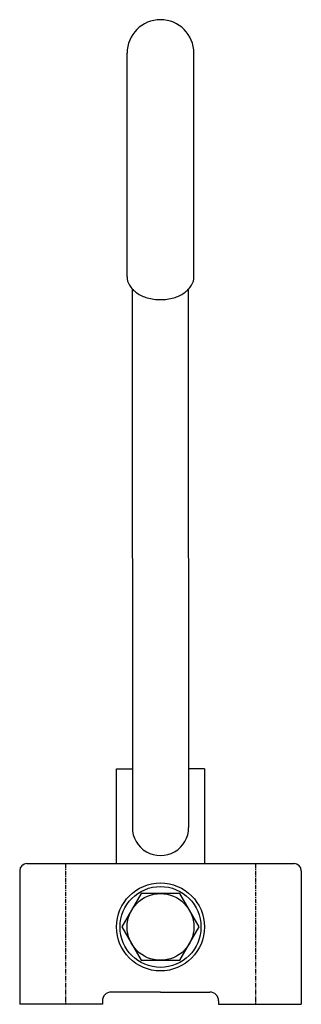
# Model space of a CAD drawing. Extents: x 383 to 463, y 430 to 710.
import ezdxf

# ---------------------------------------------------------------- set-up
doc = ezdxf.new("R2010")
doc.units = 0
doc.linetypes.add('CENTER', pattern=[2, 1.25, -0.25, 0.25, -0.25])
doc.layers.get('0').update_dxf_attribs({"linetype": 'CONTINUOUS'})
doc.layers.add('BRAUER-1', color=1, linetype='CENTER')

msp = doc.modelspace()

# ---------------------------------------------------------------- linework, layer by layer
for p, q in [((413.5, 636.886762), (413.5, 700.5)), ((432.5, 636.886762), (432.5, 700.5)), ((414.992953, 633.322421), (415, 480.299998)), ((430.894156, 633.493402), (431, 480.299997)), ((410.5, 496.999997), (414.999251, 497.000199)), ((410.5, 469.999997), (410.5, 496.999997)), ((435.5, 496.999997), (430.988763, 496.996961)), ((435.5, 496.999997), (435.5, 469.999997)), ((382.999985, 467.999997), (382.999996, 429.999997)), ((384.999985, 469.999997), (461.000008, 469.999997)), ((463.000008, 467.999997), (463, 429.999997)), ((417.525, 461.482975), (412.05, 451.999997)), ((428.475, 461.482975), (417.525, 461.482975)), ((433.95, 451.999997), (428.475, 461.482975)), ((412.05, 451.999997), (417.525, 442.517019)), ((428.475, 442.517019), (433.95, 451.999997)), ((417.525, 442.517019), (428.475, 442.517019)), ((423, 433.499997), (408.999996, 433.499997)), ((423, 433.499997), (437, 433.499997)), ((406.499996, 429.999997), (382.999996, 429.999997)), ((406.499996, 430.999997), (406.499996, 429.999997)), ((439.5, 430.999997), (439.5, 429.999997)), ((439.5, 429.999997), (463, 429.999997))]:
    msp.add_line(p, q)
msp.add_lwpolyline([(413.5, 636.886762, 0.137035), (414.154864, 634.542228, 0.107004), (416.282486, 632.294451, 0.081105), (419.226937, 630.916162, 0.069096), (423, 630.392254, 0.069096), (426.773063, 630.916162, 0.081105), (429.717514, 632.294451, 0.107004), (431.845136, 634.542228, 0.137035), (432.5, 636.886762, 0.137035)], format="xyb")
for radius in [12.5, 11.5, 9.482978]:
    msp.add_circle((423, 451.999997), radius)
for centre, radius, start, end in [((423, 700.5), 9.5, 0, 180), ((423, 480.299997), 8, 179.99998, 0), ((384.999985, 467.999997), 2, 90, 180), ((461.000008, 467.999997), 2, 0, 90), ((408.999996, 430.999997), 2.5, 90, 180), ((437, 430.999997), 2.5, 0, 90)]:
    msp.add_arc(centre, radius, start, end)
at = {"layer": 'BRAUER-1'}
for p, q in [((395.999984, 469.999997), (395.999996, 429.999997)), ((450.000008, 469.999997), (450, 429.999997))]:
    msp.add_line(p, q, dxfattribs=at)

doc.saveas('drawing.dxf')
